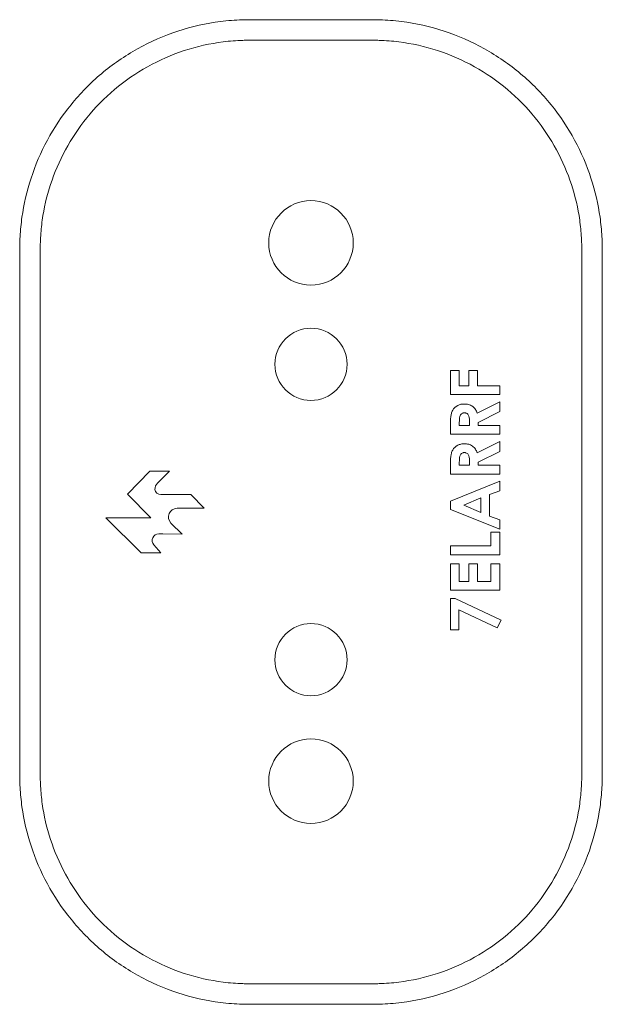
# Model space of a CAD drawing. Header units: millimetres. Extents: x -15493 to -14191, y 12134 to 12673.
# Tile 5 of 9: x -14962 to -14891, y 12324 to 12444. Entities that reach past the tile are written whole.
import ezdxf

# ---------------------------------------------------------------- set-up
doc = ezdxf.new("R2010")
doc.units = ezdxf.units.MM
doc.layers.get('0').update_dxf_attribs({"lineweight": 9})

msp = doc.modelspace()

# ---------------------------------------------------------------- linework, layer by layer
for p, q in [((-14909.42, 12397.97), (-14909.42, 12400.89)), ((-14909.42, 12400.89), (-14908.34, 12400.89)), ((-14908.34, 12400.89), (-14908.34, 12399.04)), ((-14907.19, 12399.04), (-14907.19, 12400.89)), ((-14907.19, 12400.89), (-14906.11, 12400.89)), ((-14906.11, 12400.89), (-14906.11, 12399.04)), ((-14908.34, 12399.04), (-14907.19, 12399.04)), ((-14906.11, 12399.04), (-14903.42, 12399.04)), ((-14903.42, 12399.04), (-14903.42, 12397.97)), ((-14903.42, 12397.97), (-14909.42, 12397.97)), ((-14906.15, 12395.7), (-14903.42, 12397.08)), ((-14903.42, 12397.08), (-14903.42, 12395.89)), ((-14903.42, 12395.89), (-14906.03, 12394.56)), ((-14909.42, 12393.12), (-14909.42, 12394.38)), ((-14908.34, 12394.56), (-14908.34, 12394.2)), ((-14908.34, 12394.2), (-14907.11, 12394.2)), ((-14907.11, 12394.2), (-14907.11, 12394.62)), ((-14906.03, 12394.56), (-14906.03, 12394.2)), ((-14906.03, 12394.2), (-14903.42, 12394.2)), ((-14903.42, 12394.2), (-14903.42, 12393.12)), ((-14903.42, 12393.12), (-14909.42, 12393.12)), ((-14961.92, 12375.65), (-14961.92, 12391.65)), ((-14959.42, 12375.65), (-14959.42, 12391.65)), ((-14906.15, 12390.85), (-14903.42, 12392.24)), ((-14903.42, 12392.24), (-14903.42, 12391.04)), ((-14893.42, 12375.65), (-14893.42, 12391.65)), ((-14890.92, 12375.65), (-14890.92, 12391.65)), ((-14903.42, 12391.04), (-14906.03, 12389.72)), ((-14909.42, 12388.28), (-14909.42, 12389.53)), ((-14908.34, 12389.72), (-14908.34, 12389.35)), ((-14908.34, 12389.35), (-14907.11, 12389.35)), ((-14907.11, 12389.35), (-14907.11, 12389.77)), ((-14906.03, 12389.72), (-14906.03, 12389.35)), ((-14906.03, 12389.35), (-14903.42, 12389.35)), ((-14903.42, 12389.35), (-14903.42, 12388.28)), ((-14946.05, 12388.63), (-14948.8, 12385.84)), ((-14943.67, 12388.62), (-14946.05, 12388.63)), ((-14945.12, 12387.17), (-14943.67, 12388.62)), ((-14903.42, 12388.28), (-14909.42, 12388.28)), ((-14909.42, 12384.97), (-14903.42, 12387.39)), ((-14903.42, 12387.39), (-14903.42, 12386.24)), ((-14948.8, 12385.84), (-14945.92, 12382.92)), ((-14943.85, 12385.77), (-14944.73, 12385.77)), ((-14943.44, 12385.77), (-14943.85, 12385.77)), ((-14941.08, 12385.77), (-14943.44, 12385.77)), ((-14939.42, 12384.1), (-14941.08, 12385.77)), ((-14903.42, 12386.24), (-14904.65, 12385.77)), ((-14904.65, 12385.77), (-14904.65, 12383.16)), ((-14909.42, 12383.97), (-14909.42, 12384.97)), ((-14905.72, 12385.37), (-14907.81, 12384.47)), ((-14907.81, 12384.47), (-14905.72, 12383.57)), ((-14905.72, 12383.57), (-14905.72, 12385.37)), ((-14942.74, 12384.1), (-14939.42, 12384.1)), ((-14903.42, 12381.54), (-14909.42, 12383.97)), ((-14904.65, 12383.16), (-14903.42, 12382.69)), ((-14951.42, 12382.92), (-14947.1, 12378.68)), ((-14945.92, 12382.92), (-14951.42, 12382.92)), ((-14942.12, 12380.94), (-14943.48, 12382.31)), ((-14903.42, 12382.69), (-14903.42, 12381.54)), ((-14944.96, 12380.99), (-14944.47, 12380.99)), ((-14944.47, 12380.99), (-14942.12, 12380.94)), ((-14904.49, 12379.51), (-14904.49, 12381.2)), ((-14904.49, 12381.2), (-14903.42, 12381.2)), ((-14903.42, 12381.2), (-14903.42, 12378.43)), ((-14944.71, 12378.68), (-14945.57, 12379.64)), ((-14909.42, 12378.43), (-14909.42, 12379.51)), ((-14909.42, 12379.51), (-14904.49, 12379.51)), ((-14947.1, 12378.68), (-14944.71, 12378.68)), ((-14903.42, 12378.43), (-14909.42, 12378.43)), ((-14909.42, 12374.12), (-14909.42, 12377.35)), ((-14909.42, 12377.35), (-14908.34, 12377.35)), ((-14908.34, 12377.35), (-14908.34, 12375.2)), ((-14907.19, 12375.2), (-14907.19, 12377.35)), ((-14907.19, 12377.35), (-14906.11, 12377.35)), ((-14906.11, 12377.35), (-14906.11, 12375.2)), ((-14904.49, 12375.2), (-14904.49, 12377.35)), ((-14904.49, 12377.35), (-14903.42, 12377.35)), ((-14903.42, 12377.35), (-14903.42, 12374.12)), ((-14908.34, 12375.2), (-14907.19, 12375.2)), ((-14906.11, 12375.2), (-14904.49, 12375.2)), ((-14903.42, 12374.12), (-14909.42, 12374.12)), ((-14909.42, 12369.28), (-14909.42, 12373.12)), ((-14909.42, 12373.12), (-14908.86, 12373.12)), ((-14908.86, 12373.12), (-14903.26, 12370.47)), ((-14903.74, 12369.52), (-14908.42, 12371.73)), ((-14908.42, 12371.73), (-14908.42, 12369.28)), ((-14903.26, 12370.47), (-14903.74, 12369.52)), ((-14908.42, 12369.28), (-14909.42, 12369.28))]:
    msp.add_line(p, q)
for centre, radius, start, end in [((-14926.42, 12416.45), 5.15, 0, 180), ((-14926.42, 12416.45), 5.15, 180, 0), ((-14926.42, 12401.65), 4.4, 0, 180), ((-14926.42, 12401.65), 4.4, 180, 0), ((-14944.35, 12386.4), 1.1, 134.9452, 180.1115), ((-14944.72, 12386.49), 0.725, 187.8426, 269.856), ((-14942.74, 12383.05), 1.05, 90, 224.9008), ((-14944.96, 12380.18), 0.811, 90, 221.7445), ((-14926.42, 12365.65), 4.4, 0, 180), ((-14926.42, 12365.65), 4.4, 180, 0), ((-14926.42, 12350.85), 5.15, 0, 180), ((-14926.42, 12350.85), 5.15, 180, 0)]:
    msp.add_arc(centre, radius, start, end)
for points, knots in [([(-14926.42, 12443.65), (-14926.77, 12443.65), (-14927.14, 12443.65), (-14927.97, 12443.65), (-14928.42, 12443.65), (-14929.38, 12443.65), (-14929.89, 12443.65), (-14930.95, 12443.65), (-14931.49, 12443.65), (-14932.53, 12443.65), (-14933.02, 12443.65), (-14933.71, 12443.65), (-14933.93, 12443.65), (-14934.37, 12443.65), (-14935.46, 12443.63), (-14936.56, 12443.54), (-14939.19, 12443.21), (-14940.93, 12442.82), (-14944.33, 12441.7), (-14945.98, 12440.98), (-14949.12, 12439.23), (-14950.6, 12438.21), (-14953.32, 12435.92), (-14954.56, 12434.65), (-14956.77, 12431.92), (-14957.73, 12430.47), (-14959.36, 12427.47), (-14960.02, 12425.91), (-14961.05, 12422.76), (-14961.42, 12421.16), (-14961.75, 12418.79), (-14961.87, 12417.61), (-14961.91, 12416.44), (-14961.92, 12415.67), (-14961.92, 12415.28), (-14961.92, 12413.4), (-14961.92, 12412.01), (-14961.92, 12409.35), (-14961.92, 12408.07), (-14961.92, 12404.31), (-14961.92, 12401.9), (-14961.92, 12398.19), (-14961.92, 12396.95), (-14961.92, 12394.38), (-14961.92, 12393.05), (-14961.92, 12391.65)], [0, 0, 0, 0, 0.015625, 0.015625, 0.03125, 0.03125, 0.046875, 0.046875, 0.0625, 0.0625, 0.078125, 0.078125, 0.085937, 0.085937, 0.09375, 0.125, 0.125, 0.1875, 0.1875, 0.25, 0.25, 0.3125, 0.3125, 0.375, 0.375, 0.4375, 0.4375, 0.5, 0.5, 0.5625, 0.5625, 0.59375, 0.609375, 0.609375, 0.625, 0.625, 0.6875, 0.6875, 0.75, 0.75, 0.875, 0.875, 0.9375, 0.9375, 1, 1, 1, 1]), ([(-14926.42, 12443.65), (-14926.07, 12443.65), (-14925.69, 12443.65), (-14924.86, 12443.65), (-14924.42, 12443.65), (-14923.45, 12443.65), (-14922.94, 12443.65), (-14921.88, 12443.65), (-14921.34, 12443.65), (-14920.31, 12443.65), (-14919.81, 12443.65), (-14919.12, 12443.65), (-14918.9, 12443.65), (-14918.47, 12443.65), (-14917.38, 12443.63), (-14916.28, 12443.54), (-14913.65, 12443.21), (-14911.9, 12442.82), (-14908.5, 12441.7), (-14906.85, 12440.98), (-14903.72, 12439.23), (-14902.24, 12438.21), (-14899.51, 12435.92), (-14898.27, 12434.65), (-14896.06, 12431.92), (-14895.1, 12430.47), (-14893.47, 12427.47), (-14892.81, 12425.91), (-14891.78, 12422.76), (-14891.42, 12421.16), (-14891.08, 12418.79), (-14890.97, 12417.61), (-14890.93, 12416.44), (-14890.91, 12415.67), (-14890.92, 12415.28), (-14890.92, 12413.4), (-14890.92, 12412.01), (-14890.92, 12409.35), (-14890.92, 12408.07), (-14890.92, 12404.31), (-14890.92, 12401.9), (-14890.92, 12398.19), (-14890.92, 12396.95), (-14890.92, 12394.38), (-14890.92, 12393.05), (-14890.92, 12391.65)], [0, 0, 0, 0, 0.015625, 0.015625, 0.03125, 0.03125, 0.046875, 0.046875, 0.0625, 0.0625, 0.078125, 0.078125, 0.085937, 0.085937, 0.09375, 0.125, 0.125, 0.1875, 0.1875, 0.25, 0.25, 0.3125, 0.3125, 0.375, 0.375, 0.4375, 0.4375, 0.5, 0.5, 0.5625, 0.5625, 0.59375, 0.609375, 0.609375, 0.625, 0.625, 0.6875, 0.6875, 0.75, 0.75, 0.875, 0.875, 0.9375, 0.9375, 1, 1, 1, 1]), ([(-14926.42, 12441.15), (-14926.6, 12441.15), (-14926.95, 12441.15), (-14927.75, 12441.15), (-14929.31, 12441.15), (-14931.54, 12441.15), (-14933.14, 12441.15), (-14933.83, 12441.15), (-14934.23, 12441.15), (-14934.52, 12441.14), (-14935.52, 12441.11), (-14936.32, 12441.05), (-14938.72, 12440.75), (-14940.31, 12440.39), (-14943.4, 12439.38), (-14946.41, 12438.06), (-14950.46, 12435.26), (-14953.85, 12431.79), (-14956.48, 12427.83), (-14958.3, 12423.57), (-14959.13, 12419.95), (-14959.37, 12417.43), (-14959.42, 12416.2), (-14959.42, 12415.48), (-14959.42, 12414.32), (-14959.42, 12412.71), (-14959.42, 12410.66), (-14959.42, 12408.71), (-14959.42, 12407.45), (-14959.42, 12404.31), (-14959.42, 12401.9), (-14959.42, 12398.19), (-14959.42, 12396.32), (-14959.42, 12393.72), (-14959.42, 12392.33), (-14959.42, 12391.65)], [0, 0, 0, 0, 0.007812, 0.015625, 0.03125, 0.0625, 0.078125, 0.082031, 0.085937, 0.09375, 0.09375, 0.125, 0.125, 0.1875, 0.1875, 0.25, 0.3125, 0.375, 0.4375, 0.5, 0.5625, 0.59375, 0.609375, 0.617187, 0.625, 0.65625, 0.6875, 0.71875, 0.75, 0.75, 0.875, 0.875, 0.9375, 0.96875, 1, 1, 1, 1]), ([(-14893.42, 12391.65), (-14893.42, 12392.33), (-14893.42, 12393.72), (-14893.42, 12396.32), (-14893.42, 12398.19), (-14893.42, 12401.9), (-14893.42, 12404.31), (-14893.42, 12407.45), (-14893.42, 12408.71), (-14893.42, 12410.66), (-14893.42, 12412.71), (-14893.42, 12414.32), (-14893.42, 12415.48), (-14893.42, 12416.2), (-14893.46, 12417.43), (-14893.71, 12419.95), (-14894.54, 12423.57), (-14896.35, 12427.83), (-14898.98, 12431.79), (-14902.38, 12435.26), (-14906.42, 12438.06), (-14909.43, 12439.38), (-14912.53, 12440.39), (-14914.12, 12440.75), (-14916.51, 12441.05), (-14917.31, 12441.11), (-14918.31, 12441.14), (-14918.61, 12441.15), (-14919.01, 12441.15), (-14919.69, 12441.15), (-14921.29, 12441.15), (-14923.53, 12441.15), (-14925.09, 12441.15), (-14925.88, 12441.15), (-14926.23, 12441.15), (-14926.42, 12441.15)], [0, 0, 0, 0, 0.03125, 0.0625, 0.125, 0.125, 0.25, 0.25, 0.28125, 0.3125, 0.34375, 0.375, 0.382813, 0.390625, 0.40625, 0.4375, 0.5, 0.5625, 0.625, 0.6875, 0.75, 0.8125, 0.8125, 0.875, 0.875, 0.90625, 0.90625, 0.914062, 0.917969, 0.921875, 0.9375, 0.96875, 0.984375, 0.992188, 1, 1, 1, 1]), ([(-14909.42, 12394.38), (-14909.42, 12394.66), (-14909.41, 12394.95), (-14909.36, 12395.37), (-14909.34, 12395.51), (-14909.27, 12395.79), (-14909.22, 12395.92), (-14909.01, 12396.29), (-14908.79, 12396.49), (-14908.41, 12396.69), (-14908.28, 12396.74), (-14908.07, 12396.79), (-14908, 12396.8), (-14907.85, 12396.81), (-14907.78, 12396.81), (-14907.71, 12396.81)], [0, 0, 0, 0, 0.25, 0.25, 0.375, 0.375, 0.5, 0.5, 0.75, 0.75, 0.875, 0.875, 0.9375, 0.9375, 1, 1, 1, 1]), ([(-14907.71, 12396.81), (-14907.63, 12396.81), (-14907.54, 12396.81), (-14907.37, 12396.79), (-14907.28, 12396.77), (-14907.04, 12396.7), (-14906.88, 12396.63), (-14906.6, 12396.43), (-14906.48, 12396.3), (-14906.34, 12396.09), (-14906.29, 12396.01), (-14906.22, 12395.86), (-14906.18, 12395.78), (-14906.15, 12395.7)], [0, 0, 0, 0, 0.125, 0.125, 0.25, 0.25, 0.5, 0.5, 0.75, 0.75, 0.875, 0.875, 1, 1, 1, 1]), ([(-14907.73, 12395.74), (-14907.76, 12395.74), (-14907.79, 12395.73), (-14907.85, 12395.73), (-14907.88, 12395.72), (-14907.97, 12395.69), (-14908.02, 12395.65), (-14908.17, 12395.53), (-14908.24, 12395.43), (-14908.31, 12395.19), (-14908.32, 12395.06), (-14908.34, 12394.81), (-14908.34, 12394.69), (-14908.34, 12394.56)], [0, 0, 0, 0, 0.0625, 0.0625, 0.125, 0.125, 0.25, 0.25, 0.5, 0.5, 0.75, 0.75, 1, 1, 1, 1]), ([(-14907.11, 12394.62), (-14907.11, 12394.74), (-14907.11, 12394.86), (-14907.13, 12395.1), (-14907.15, 12395.22), (-14907.2, 12395.4), (-14907.23, 12395.46), (-14907.29, 12395.56), (-14907.33, 12395.6), (-14907.43, 12395.68), (-14907.49, 12395.7), (-14907.58, 12395.72), (-14907.61, 12395.73), (-14907.67, 12395.74), (-14907.7, 12395.74), (-14907.73, 12395.74)], [0, 0, 0, 0, 0.25, 0.25, 0.5, 0.5, 0.625, 0.625, 0.75, 0.75, 0.875, 0.875, 0.9375, 0.9375, 1, 1, 1, 1]), ([(-14909.42, 12389.53), (-14909.42, 12389.81), (-14909.41, 12390.1), (-14909.36, 12390.52), (-14909.34, 12390.66), (-14909.27, 12390.94), (-14909.22, 12391.08), (-14909.01, 12391.44), (-14908.79, 12391.65), (-14908.41, 12391.84), (-14908.28, 12391.89), (-14908.07, 12391.94), (-14908, 12391.95), (-14907.85, 12391.97), (-14907.78, 12391.97), (-14907.71, 12391.97)], [0, 0, 0, 0, 0.25, 0.25, 0.375, 0.375, 0.5, 0.5, 0.75, 0.75, 0.875, 0.875, 0.9375, 0.9375, 1, 1, 1, 1]), ([(-14907.71, 12391.97), (-14907.63, 12391.97), (-14907.54, 12391.96), (-14907.37, 12391.94), (-14907.28, 12391.93), (-14907.04, 12391.86), (-14906.88, 12391.79), (-14906.6, 12391.59), (-14906.48, 12391.46), (-14906.34, 12391.24), (-14906.29, 12391.17), (-14906.22, 12391.01), (-14906.18, 12390.93), (-14906.15, 12390.85)], [0, 0, 0, 0, 0.125, 0.125, 0.25, 0.25, 0.5, 0.5, 0.75, 0.75, 0.875, 0.875, 1, 1, 1, 1]), ([(-14907.73, 12390.89), (-14907.76, 12390.89), (-14907.79, 12390.89), (-14907.85, 12390.88), (-14907.88, 12390.87), (-14907.97, 12390.84), (-14908.02, 12390.81), (-14908.17, 12390.69), (-14908.24, 12390.58), (-14908.31, 12390.34), (-14908.32, 12390.22), (-14908.34, 12389.97), (-14908.34, 12389.84), (-14908.34, 12389.72)], [0, 0, 0, 0, 0.0625, 0.0625, 0.125, 0.125, 0.25, 0.25, 0.5, 0.5, 0.75, 0.75, 1, 1, 1, 1]), ([(-14907.11, 12389.77), (-14907.11, 12389.89), (-14907.11, 12390.01), (-14907.13, 12390.26), (-14907.15, 12390.38), (-14907.2, 12390.55), (-14907.23, 12390.61), (-14907.29, 12390.71), (-14907.33, 12390.76), (-14907.43, 12390.83), (-14907.49, 12390.85), (-14907.58, 12390.88), (-14907.61, 12390.88), (-14907.67, 12390.89), (-14907.7, 12390.89), (-14907.73, 12390.89)], [0, 0, 0, 0, 0.25, 0.25, 0.5, 0.5, 0.625, 0.625, 0.75, 0.75, 0.875, 0.875, 0.9375, 0.9375, 1, 1, 1, 1]), ([(-14926.42, 12323.65), (-14926.77, 12323.65), (-14927.14, 12323.65), (-14927.97, 12323.65), (-14928.42, 12323.65), (-14929.38, 12323.65), (-14929.89, 12323.65), (-14930.95, 12323.65), (-14931.49, 12323.65), (-14932.53, 12323.65), (-14933.02, 12323.65), (-14933.71, 12323.65), (-14933.93, 12323.65), (-14934.37, 12323.65), (-14935.46, 12323.68), (-14936.56, 12323.76), (-14939.19, 12324.09), (-14940.93, 12324.49), (-14944.33, 12325.6), (-14945.98, 12326.32), (-14949.12, 12328.07), (-14950.6, 12329.09), (-14953.32, 12331.39), (-14954.56, 12332.66), (-14956.77, 12335.38), (-14957.73, 12336.83), (-14959.36, 12339.84), (-14960.02, 12341.39), (-14961.05, 12344.54), (-14961.42, 12346.14), (-14961.75, 12348.51), (-14961.87, 12349.69), (-14961.91, 12350.86), (-14961.92, 12351.64), (-14961.92, 12352.02), (-14961.92, 12353.9), (-14961.92, 12355.29), (-14961.92, 12357.95), (-14961.92, 12359.23), (-14961.92, 12363), (-14961.92, 12365.41), (-14961.92, 12369.11), (-14961.92, 12370.35), (-14961.92, 12372.92), (-14961.92, 12374.25), (-14961.92, 12375.65)], [0, 0, 0, 0, 0.015625, 0.015625, 0.03125, 0.03125, 0.046875, 0.046875, 0.0625, 0.0625, 0.078125, 0.078125, 0.085937, 0.085937, 0.09375, 0.125, 0.125, 0.1875, 0.1875, 0.25, 0.25, 0.3125, 0.3125, 0.375, 0.375, 0.4375, 0.4375, 0.5, 0.5, 0.5625, 0.5625, 0.59375, 0.609375, 0.609375, 0.625, 0.625, 0.6875, 0.6875, 0.75, 0.75, 0.875, 0.875, 0.9375, 0.9375, 1, 1, 1, 1]), ([(-14959.42, 12375.65), (-14959.42, 12374.97), (-14959.42, 12373.58), (-14959.42, 12370.98), (-14959.42, 12369.11), (-14959.42, 12365.41), (-14959.42, 12363), (-14959.42, 12359.86), (-14959.42, 12358.59), (-14959.42, 12356.64), (-14959.42, 12354.59), (-14959.42, 12352.98), (-14959.42, 12351.82), (-14959.42, 12351.1), (-14959.37, 12349.87), (-14959.13, 12347.35), (-14958.3, 12343.73), (-14956.48, 12339.47), (-14953.85, 12335.51), (-14950.46, 12332.04), (-14946.41, 12329.24), (-14943.4, 12327.93), (-14940.31, 12326.91), (-14938.72, 12326.56), (-14936.32, 12326.25), (-14935.52, 12326.19), (-14934.52, 12326.16), (-14934.23, 12326.15), (-14933.83, 12326.15), (-14933.14, 12326.15), (-14931.54, 12326.15), (-14929.31, 12326.15), (-14927.75, 12326.15), (-14926.95, 12326.15), (-14926.6, 12326.15), (-14926.42, 12326.15)], [0, 0, 0, 0, 0.03125, 0.0625, 0.125, 0.125, 0.25, 0.25, 0.28125, 0.3125, 0.34375, 0.375, 0.382813, 0.390625, 0.40625, 0.4375, 0.5, 0.5625, 0.625, 0.6875, 0.75, 0.8125, 0.8125, 0.875, 0.875, 0.90625, 0.90625, 0.914063, 0.917969, 0.921875, 0.9375, 0.96875, 0.984375, 0.992188, 1, 1, 1, 1]), ([(-14926.42, 12323.65), (-14926.07, 12323.65), (-14925.69, 12323.65), (-14924.86, 12323.65), (-14924.42, 12323.65), (-14923.45, 12323.65), (-14922.94, 12323.65), (-14921.88, 12323.65), (-14921.34, 12323.65), (-14920.31, 12323.65), (-14919.81, 12323.65), (-14919.12, 12323.65), (-14918.9, 12323.65), (-14918.47, 12323.65), (-14917.38, 12323.68), (-14916.28, 12323.76), (-14913.65, 12324.09), (-14911.9, 12324.49), (-14908.5, 12325.6), (-14906.85, 12326.32), (-14903.72, 12328.07), (-14902.24, 12329.09), (-14899.51, 12331.39), (-14898.27, 12332.66), (-14896.06, 12335.38), (-14895.1, 12336.83), (-14893.47, 12339.84), (-14892.81, 12341.39), (-14891.78, 12344.54), (-14891.42, 12346.14), (-14891.08, 12348.51), (-14890.97, 12349.69), (-14890.93, 12350.86), (-14890.91, 12351.64), (-14890.92, 12352.02), (-14890.92, 12353.9), (-14890.92, 12355.29), (-14890.92, 12357.95), (-14890.92, 12359.23), (-14890.92, 12363), (-14890.92, 12365.41), (-14890.92, 12369.11), (-14890.92, 12370.35), (-14890.92, 12372.92), (-14890.92, 12374.25), (-14890.92, 12375.65)], [0, 0, 0, 0, 0.015625, 0.015625, 0.03125, 0.03125, 0.046875, 0.046875, 0.0625, 0.0625, 0.078125, 0.078125, 0.085937, 0.085937, 0.09375, 0.125, 0.125, 0.1875, 0.1875, 0.25, 0.25, 0.3125, 0.3125, 0.375, 0.375, 0.4375, 0.4375, 0.5, 0.5, 0.5625, 0.5625, 0.59375, 0.609375, 0.609375, 0.625, 0.625, 0.6875, 0.6875, 0.75, 0.75, 0.875, 0.875, 0.9375, 0.9375, 1, 1, 1, 1]), ([(-14926.42, 12326.15), (-14926.23, 12326.15), (-14925.88, 12326.15), (-14925.09, 12326.15), (-14923.53, 12326.15), (-14921.29, 12326.15), (-14919.69, 12326.15), (-14919.01, 12326.15), (-14918.61, 12326.15), (-14918.31, 12326.16), (-14917.31, 12326.19), (-14916.51, 12326.25), (-14914.12, 12326.56), (-14912.53, 12326.91), (-14909.43, 12327.93), (-14906.42, 12329.24), (-14902.38, 12332.04), (-14898.98, 12335.51), (-14896.35, 12339.47), (-14894.54, 12343.73), (-14893.71, 12347.35), (-14893.46, 12349.87), (-14893.42, 12351.1), (-14893.42, 12351.82), (-14893.42, 12352.98), (-14893.42, 12354.59), (-14893.42, 12356.64), (-14893.42, 12358.59), (-14893.42, 12359.86), (-14893.42, 12363), (-14893.42, 12365.41), (-14893.42, 12369.11), (-14893.42, 12370.98), (-14893.42, 12373.58), (-14893.42, 12374.97), (-14893.42, 12375.65)], [0, 0, 0, 0, 0.007812, 0.015625, 0.03125, 0.0625, 0.078125, 0.082031, 0.085937, 0.09375, 0.09375, 0.125, 0.125, 0.1875, 0.1875, 0.25, 0.3125, 0.375, 0.4375, 0.5, 0.5625, 0.59375, 0.609375, 0.617187, 0.625, 0.65625, 0.6875, 0.71875, 0.75, 0.75, 0.875, 0.875, 0.9375, 0.96875, 1, 1, 1, 1])]:
    msp.add_open_spline(points, degree=3, knots=knots)

doc.saveas('drawing.dxf')
